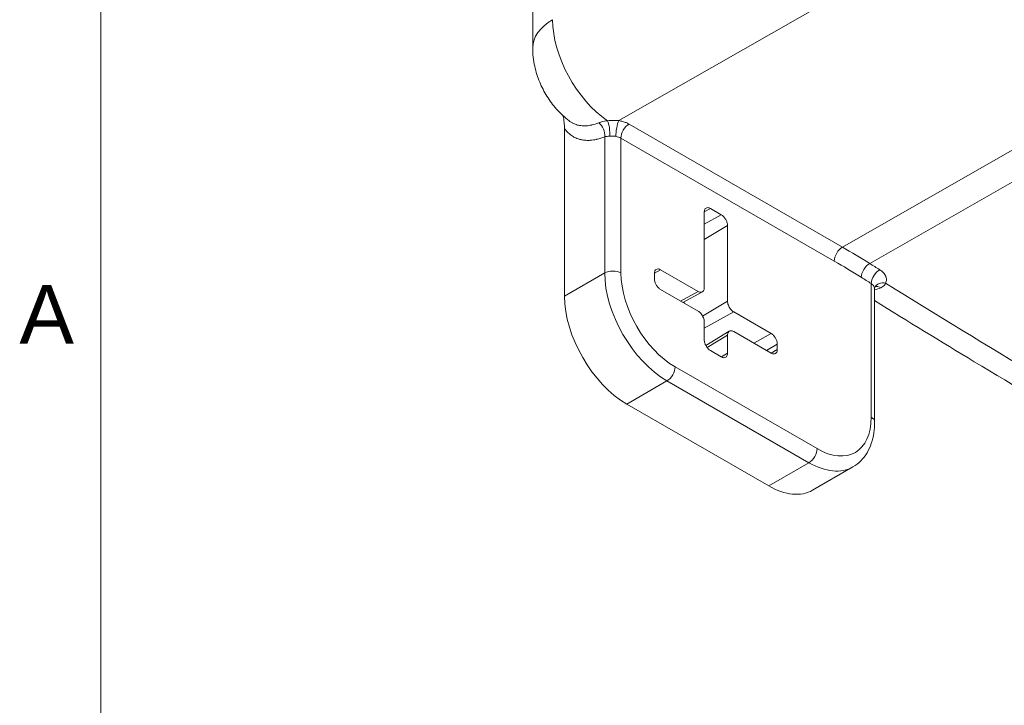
# Model space of a CAD drawing. Header units: inches. Extents: x 0 to 110, y 2 to 70.
# Tile 1 of 129: x 1.2 to 6.39, y 6.88 to 10.49. Entities that reach past the tile are written whole.
import ezdxf

# ---------------------------------------------------------------- set-up
doc = ezdxf.new("R2010")
doc.units = ezdxf.units.IN
doc.header["$LTSCALE"] = 3.25
doc.header["$MEASUREMENT"] = 0
for name, color, linetype, lineweight in [('Border (ANSI)', 7, 'Continuous', 9), ('Visible (ANSI)', 7, 'Continuous', 18), ('Visible Narrow (ANSI)', 7, 'Continuous', 5)]:
    doc.layers.add(name, color=color, linetype=linetype, lineweight=lineweight)
doc.styles.add('Note Text (ANSI)', font='arial.ttf')

# ---------------------------------------------------------------- blocks, each defined once
blk = doc.blocks.new('Borders Default Border')
at = {"layer": 'Border (ANSI)', "flags": 128}
blk.add_lwpolyline([(0.5, 1), (0.5, 21), (33.5, 21), (33.5, 1), (0.5, 1)], dxfattribs=at)
at = {"layer": 'Border (ANSI)', "insert": (0.3679, 2.7025), "char_height": 0.095, "attachment_point": 7, "style": 'Note Text (ANSI)'}
blk.add_mtext('A', dxfattribs=at)

msp = doc.modelspace()

# ---------------------------------------------------------------- linework, layer by layer
at = {"layer": 'Visible (ANSI)'}
for p, q in [((3.9019, 10.3434), (3.9019, 11.7156)), ((4.0695, 9.9165), (4.0695, 9.0332)), ((4.8064, 9.4764), (4.8064, 9.0778)), ((4.8963, 9.4625), (4.8393, 9.4954)), ((4.9292, 9.0071), (4.9292, 9.4057)), ((4.5438, 9.1531), (4.5438, 9.1251)), ((4.7736, 9.0587), (4.5766, 9.1722)), ((4.5766, 9.0683), (4.7736, 8.9548)), ((4.7965, 9.0563), (4.6944, 9.0004)), ((5.7046, 8.3709), (5.7046, 9.0725)), ((5.159, 8.8368), (4.962, 8.9503)), ((4.8064, 8.898), (4.8064, 8.8031)), ((4.8145, 8.7735), (4.9385, 8.8484)), ((4.9292, 8.7324), (4.9292, 8.8273)), ((4.962, 8.8463), (5.159, 8.7329)), ((5.1918, 8.7519), (5.1918, 8.78)), ((4.8393, 8.7462), (4.8963, 8.7133)), ((4.3978, 8.4646), (5.1463, 8.0335)), ((5.378, 8.0108), (5.5903, 8.133))]:
    msp.add_line(p, q, dxfattribs=at)
for centre, major_axis, ratio, start_param, end_param in [((4.3978, 8.8441), (0.2317, -0.4023), 0.578093, 3.928925, 5.499721), ((5.7607, 9.0538), (-0.0549, 0.0252), 0.779617, 6.283181, 6.2834), ((5.1463, 8.4131), (0.2317, -0.4023), 0.578093, 5.499721, 6.283185)]:
    msp.add_ellipse(centre, major_axis=major_axis, ratio=ratio, start_param=start_param, end_param=end_param, dxfattribs=at)
for points, knots in [([(4.0945, 9.9568), (4.0687, 9.9766), (4.047, 9.9976), (4.0085, 10.041), (3.9919, 10.0636), (3.9625, 10.1107), (3.9498, 10.1353), (3.9282, 10.1876), (3.9192, 10.2152), (3.9061, 10.2751), (3.9019, 10.3074), (3.9019, 10.3434)], [0.166353, 0.166353, 0.166353, 0.166353, 0.447242, 0.447242, 0.72813, 0.72813, 1.009019, 1.009019, 1.289908, 1.289908, 1.570796, 1.570796, 1.570796, 1.570796]), ([(4.0695, 9.9165), (4.0695, 9.9276), (4.0687, 9.9386), (4.0675, 9.9494), (4.0663, 9.9602), (4.0647, 9.9706), (4.0628, 9.9809), (4.0626, 9.982), (4.0625, 9.983), (4.0623, 9.984)], [0, 0, 0, 0, 0.1428571, 0.1428571, 0.1428571, 0.2857143, 0.2857143, 0.2857143, 0.299795, 0.299795, 0.299795, 0.299795]), ([(4.8393, 9.4954), (4.837, 9.4967), (4.8347, 9.4977), (4.8302, 9.4992), (4.828, 9.4996), (4.8223, 9.5), (4.8189, 9.4993), (4.8132, 9.496), (4.8109, 9.4934), (4.8084, 9.4882), (4.8077, 9.4861), (4.8067, 9.4815), (4.8064, 9.479), (4.8064, 9.4764)], [0.000001, 0.000001, 0.000001, 0.000001, 0.0264831, 0.0264831, 0.0529757, 0.0529757, 0.0996674, 0.0996674, 0.1463592, 0.1463592, 0.1728518, 0.1728518, 0.1993338, 0.1993338, 0.1993338, 0.1993338]), ([(4.9292, 9.4057), (4.9291, 9.4083), (4.9289, 9.4111), (4.9279, 9.4168), (4.9272, 9.4198), (4.9247, 9.4279), (4.9224, 9.4331), (4.9167, 9.443), (4.9133, 9.4476), (4.9075, 9.4539), (4.9053, 9.4559), (4.9009, 9.4596), (4.8986, 9.4612), (4.8963, 9.4625)], [0.000001, 0.000001, 0.000001, 0.000001, 0.0264831, 0.0264831, 0.0529757, 0.0529757, 0.0996674, 0.0996674, 0.1463592, 0.1463592, 0.1728518, 0.1728518, 0.1993338, 0.1993338, 0.1993338, 0.1993338]), ([(4.5766, 9.1722), (4.5743, 9.1735), (4.5721, 9.1745), (4.5676, 9.176), (4.5654, 9.1764), (4.5596, 9.1768), (4.5562, 9.1761), (4.5506, 9.1728), (4.5483, 9.1702), (4.5457, 9.165), (4.545, 9.1629), (4.544, 9.1583), (4.5438, 9.1558), (4.5438, 9.1531)], [0.000001, 0.000001, 0.000001, 0.000001, 0.0264831, 0.0264831, 0.0529757, 0.0529757, 0.0996674, 0.0996674, 0.1463592, 0.1463592, 0.1728518, 0.1728518, 0.1993338, 0.1993338, 0.1993338, 0.1993338]), ([(4.5438, 9.1251), (4.5438, 9.1225), (4.544, 9.1197), (4.545, 9.114), (4.5457, 9.111), (4.5483, 9.1029), (4.5506, 9.0977), (4.5562, 9.0878), (4.5596, 9.0832), (4.5654, 9.0769), (4.5676, 9.0749), (4.5721, 9.0712), (4.5743, 9.0696), (4.5766, 9.0683)], [0.000001, 0.000001, 0.000001, 0.000001, 0.0264831, 0.0264831, 0.0529757, 0.0529757, 0.0996674, 0.0996674, 0.1463592, 0.1463592, 0.1728518, 0.1728518, 0.1993338, 0.1993338, 0.1993338, 0.1993338]), ([(4.8064, 9.0778), (4.8064, 9.0745), (4.8057, 9.0683), (4.8024, 9.061), (4.7971, 9.056), (4.7902, 9.0539), (4.7822, 9.0547), (4.7764, 9.0571), (4.7736, 9.0587)], [0, 0, 0, 0, 0.164611, 0.333394, 0.499807, 0.666333, 0.835395, 1, 1, 1, 1]), ([(5.7086, 9.0828), (5.7086, 9.0828), (5.7086, 9.0828), (5.7085, 9.0827), (5.7078, 9.0821), (5.7066, 9.0804), (5.7062, 9.0797), (5.7059, 9.079)], [0.04229185, 0.04229185, 0.04229185, 0.04229185, 0.04726359, 0.04726359, 0.0992815, 0.0992815, 0.12794062, 0.12794062, 0.12794062, 0.12794062]), ([(4.962, 8.9503), (4.9592, 8.9519), (4.9534, 8.9561), (4.9454, 8.9645), (4.9385, 8.9746), (4.9332, 8.9856), (4.9299, 8.9968), (4.9292, 9.0039), (4.9292, 9.0071)], [0, 0, 0, 0, 0.164605, 0.333667, 0.500193, 0.666606, 0.835389, 1, 1, 1, 1]), ([(8.7929, 7.2363), (8.5794, 7.3493), (8.3659, 7.4643), (7.9388, 7.6983), (7.7252, 7.8173), (7.2981, 8.0593), (7.0845, 8.1823), (6.6574, 8.4322), (6.4439, 8.5592), (6.0551, 8.7939), (5.8798, 8.9011), (5.7046, 9.0096)], [6.2428958, 6.2428958, 6.2428958, 6.2428958, 6.25901333, 6.25901333, 6.27513087, 6.27513087, 6.2912484, 6.2912484, 6.30736594, 6.30736594, 6.32060678, 6.32060678, 6.32060678, 6.32060678]), ([(4.7736, 8.9548), (4.7764, 8.9532), (4.7822, 8.949), (4.7902, 8.9406), (4.7971, 8.9305), (4.8024, 8.9194), (4.8057, 8.9083), (4.8064, 8.9012), (4.8064, 8.898)], [0, 0, 0, 0, 0.164605, 0.333667, 0.500193, 0.666606, 0.835389, 1, 1, 1, 1]), ([(4.9292, 8.8273), (4.9292, 8.8305), (4.9299, 8.8368), (4.9332, 8.8441), (4.9385, 8.849), (4.9454, 8.8512), (4.9534, 8.8504), (4.9592, 8.848), (4.962, 8.8463)], [0, 0, 0, 0, 0.164611, 0.333394, 0.499807, 0.666333, 0.835395, 1, 1, 1, 1]), ([(5.1918, 8.78), (5.1918, 8.7826), (5.1915, 8.7854), (5.1906, 8.7911), (5.1899, 8.794), (5.1873, 8.8022), (5.185, 8.8074), (5.1793, 8.8173), (5.1759, 8.8219), (5.1702, 8.8281), (5.168, 8.8302), (5.1635, 8.8339), (5.1612, 8.8355), (5.159, 8.8368)], [0.000001, 0.000001, 0.000001, 0.000001, 0.0264831, 0.0264831, 0.0529757, 0.0529757, 0.0996674, 0.0996674, 0.1463592, 0.1463592, 0.1728518, 0.1728518, 0.1993338, 0.1993338, 0.1993338, 0.1993338]), ([(4.8064, 8.8031), (4.8064, 8.8004), (4.8067, 8.7976), (4.8077, 8.7919), (4.8084, 8.789), (4.8109, 8.7808), (4.8132, 8.7756), (4.8189, 8.7658), (4.8223, 8.7612), (4.828, 8.7549), (4.8302, 8.7528), (4.8347, 8.7491), (4.837, 8.7475), (4.8393, 8.7462)], [0.000001, 0.000001, 0.000001, 0.000001, 0.0264831, 0.0264831, 0.0529757, 0.0529757, 0.0996674, 0.0996674, 0.1463592, 0.1463592, 0.1728518, 0.1728518, 0.1993338, 0.1993338, 0.1993338, 0.1993338]), ([(4.8963, 8.7133), (4.8986, 8.712), (4.9009, 8.711), (4.9053, 8.7096), (4.9075, 8.7091), (4.9133, 8.7087), (4.9167, 8.7094), (4.9224, 8.7127), (4.9247, 8.7153), (4.9272, 8.7205), (4.9279, 8.7227), (4.9289, 8.7273), (4.9291, 8.7297), (4.9292, 8.7324)], [0.000001, 0.000001, 0.000001, 0.000001, 0.0264831, 0.0264831, 0.0529757, 0.0529757, 0.0996674, 0.0996674, 0.1463592, 0.1463592, 0.1728518, 0.1728518, 0.1993338, 0.1993338, 0.1993338, 0.1993338]), ([(5.159, 8.7329), (5.1612, 8.7316), (5.1635, 8.7306), (5.168, 8.7291), (5.1702, 8.7287), (5.1759, 8.7283), (5.1793, 8.729), (5.185, 8.7323), (5.1873, 8.7349), (5.1899, 8.7401), (5.1906, 8.7422), (5.1915, 8.7468), (5.1918, 8.7493), (5.1918, 8.7519)], [0.000001, 0.000001, 0.000001, 0.000001, 0.0264831, 0.0264831, 0.0529757, 0.0529757, 0.0996674, 0.0996674, 0.1463592, 0.1463592, 0.1728518, 0.1728518, 0.1993338, 0.1993338, 0.1993338, 0.1993338]), ([(5.5903, 8.133), (5.6057, 8.1419), (5.6198, 8.1528), (5.6448, 8.1781), (5.6557, 8.1924), (5.674, 8.2233), (5.6815, 8.2399), (5.6933, 8.2749), (5.6976, 8.2932), (5.7032, 8.3312), (5.7046, 8.3508), (5.7046, 8.3709)], [0.7834645, 0.7834645, 0.7834645, 0.7834645, 0.9409308, 0.9409308, 1.0983972, 1.0983972, 1.2558636, 1.2558636, 1.41333, 1.41333, 1.5707963, 1.5707963, 1.5707963, 1.5707963])]:
    msp.add_open_spline(points, degree=3, knots=knots, dxfattribs=at)
for points in [[(5.7059, 9.079), (5.7052, 9.0776), (5.7046, 9.0751), (5.7046, 9.0725)], [(5.7046, 9.0725), (5.7046, 9.0725), (5.7046, 9.0725), (5.7046, 9.0725)]]:
    msp.add_open_spline(points, degree=3, dxfattribs=at)
at = {"layer": 'Visible Narrow (ANSI)'}
for p, q in [((6.1362, 10.9744), (4.3559, 9.9582)), ((5.5352, 9.2922), (7.304, 10.3019)), ((5.679, 9.2057), (7.4507, 10.2174)), ((5.5352, 9.2922), (4.41, 9.9401)), ((4.2818, 9.873), (4.2818, 9.1554)), ((5.4923, 9.2181), (4.3671, 9.8661)), ((4.3671, 9.8661), (4.3671, 9.1554)), ((4.8393, 9.4954), (4.8064, 9.4772)), ((4.8963, 9.4625), (4.8064, 9.4126)), ((4.9292, 9.4057), (4.8064, 9.3325)), ((4.0695, 9.0332), (4.2818, 9.1554)), ((4.5766, 9.1722), (4.5438, 9.154)), ((5.6869, 8.3954), (5.6869, 9.0999)), ((4.7736, 9.0587), (4.6817, 9.0077)), ((4.7008, 8.9967), (4.7008, 9.0039)), ((4.9292, 9.0071), (4.7977, 8.9287)), ((4.962, 8.9503), (4.8064, 8.8638)), ((4.8212, 8.7629), (4.9292, 8.8273)), ((5.159, 8.8368), (5.0671, 8.7858)), ((5.1918, 8.78), (5.1355, 8.7464)), ((4.9292, 8.7324), (4.8968, 8.7131)), ((5.1918, 8.7519), (5.1594, 8.7326)), ((4.6528, 8.6607), (5.4013, 8.2297)), ((4.3978, 8.4646), (4.6101, 8.5868)), ((4.6101, 8.5868), (5.3586, 8.1558)), ((5.3586, 8.1558), (5.1463, 8.0335))]:
    msp.add_line(p, q, dxfattribs=at)
for centre, major_axis, ratio, start_param, end_param in [((4.2641, 10.3434), (-0.3621, 0), 0.575862, 5.50215, 6.283185), ((4.3245, 10.3074), (-0.2241, 0.3892), 0.578093, 0.787332, 2.270989), ((4.2391, 9.8976), (0.0226, -0.056), 0.656775, 0.87355, 2.325814), ((4.2929, 9.9104), (0.0069, -0.06), 0.240546, 0.949333, 2.446758), ((4.3557, 9.9087), (-0.0093, -0.0596), 0.210339, 3.768266, 5.342841), ((4.4098, 9.8907), (-0.0301, -0.0523), 0.578093, 3.920694, 5.495853), ((4.3224, 9.84), (-0.0628, -0.0011), 0.579626, 3.910624, 4.417581), ((5.535, 9.2427), (-0.0301, -0.0523), 0.578093, 3.920694, 5.495853), ((5.5352, 5.4842), (-2.3244, 4.0364), 0.578093, 5.456043, 5.499721), ((5.4923, 5.4595), (-2.2943, 3.9841), 0.578093, 5.456043, 5.499721), ((5.6769, 9.1574), (-0.032, -0.0512), 0.552397, 3.941682, 5.516842), ((7.4139, 54.1029), (-28.0419, 48.6956), 0.578093, 2.31445, 2.315775), ((4.3245, 9.1309), (-0.0604, 0), 0.575862, 3.926991, 5.497787), ((4.6101, 8.9664), (0.2317, -0.4023), 0.578093, 3.928925, 5.499721), ((4.6528, 8.991), (0.2016, -0.35), 0.578093, 3.928925, 5.499721), ((5.7296, 9.1244), (-0.032, -0.0512), 0.553192, 3.941073, 5.51623), ((7.3711, 54.0783), (-28.0721, 48.7479), 0.578093, 2.31445, 2.315775), ((5.7607, 9.0538), (-0.0549, 0.0252), 0.779617, 5.023134, 6.283181), ((5.7296, 9.026), (-0.0226, 0.056), 0.656325, 5.545542, 6.248468), ((7.3711, 54.0783), (28.0418, -48.6954), 0.578093, 5.45923, 5.540212), ((4.6101, 8.6362), (-0.0301, -0.0523), 0.578093, 0.783464, 2.354261), ((5.4013, 8.5599), (0.2016, -0.35), 0.578093, 5.499721, 7.070517), ((5.6442, 8.3709), (0.0604, 0), 0.575862, 0, 0.785398), ((5.3586, 8.2051), (-0.0301, -0.0523), 0.578093, 0.783464, 2.354261), ((5.3586, 8.5353), (0.2317, -0.4023), 0.578093, 5.499721, 6.283185)]:
    msp.add_ellipse(centre, major_axis=major_axis, ratio=ratio, start_param=start_param, end_param=end_param, dxfattribs=at)
for points, knots in [([(4.2818, 9.873), (4.2676, 9.8673), (4.2543, 9.8631), (4.2419, 9.8602), (4.2408, 9.8599), (4.2397, 9.8597), (4.2385, 9.8594), (4.2274, 9.857), (4.217, 9.8555), (4.2072, 9.8548), (4.2052, 9.8546), (4.2032, 9.8545), (4.2013, 9.8544), (4.1927, 9.8541), (4.1846, 9.8543), (4.177, 9.855), (4.1744, 9.8552), (4.1719, 9.8555), (4.1694, 9.8559), (4.1629, 9.8568), (4.1567, 9.858), (4.1509, 9.8596), (4.148, 9.8604), (4.1451, 9.8612), (4.1423, 9.8621), (4.1375, 9.8637), (4.133, 9.8655), (4.1287, 9.8675), (4.1255, 9.8689), (4.1225, 9.8704), (4.1196, 9.8719), (4.1162, 9.8738), (4.1129, 9.8757), (4.1098, 9.8777), (4.1066, 9.8798), (4.1036, 9.8819), (4.1007, 9.8841), (4.0983, 9.8859), (4.0961, 9.8878), (4.0939, 9.8897), (4.0908, 9.8923), (4.0879, 9.8951), (4.0851, 9.8979), (4.0835, 9.8995), (4.082, 9.9011), (4.0806, 9.9027), (4.0776, 9.906), (4.0749, 9.9094), (4.0723, 9.9128), (4.0713, 9.914), (4.0704, 9.9152), (4.0695, 9.9165)], [0, 0, 0, 0, 0.111111, 0.111111, 0.111111, 0.121294, 0.121294, 0.121294, 0.222222, 0.222222, 0.222222, 0.242591, 0.242591, 0.242591, 0.333333, 0.333333, 0.333333, 0.36388, 0.36388, 0.36388, 0.444444, 0.444444, 0.444444, 0.485185, 0.485185, 0.485185, 0.555556, 0.555556, 0.555556, 0.606488, 0.606488, 0.606488, 0.666667, 0.666667, 0.666667, 0.727776, 0.727776, 0.727776, 0.777778, 0.777778, 0.777778, 0.849061, 0.849061, 0.849061, 0.888889, 0.888889, 0.888889, 0.970322, 0.970322, 0.970322, 1, 1, 1, 1]), ([(4.2504, 9.9467), (4.2377, 9.9416), (4.2257, 9.9379), (4.2145, 9.9354), (4.2141, 9.9353), (4.2137, 9.9352), (4.2133, 9.9351), (4.2026, 9.9328), (4.1927, 9.9315), (4.1834, 9.931), (4.1827, 9.9309), (4.182, 9.9309), (4.1813, 9.9309), (4.1725, 9.9305), (4.1643, 9.9309), (4.1566, 9.9318), (4.1557, 9.9319), (4.1548, 9.932), (4.154, 9.9322), (4.1467, 9.9332), (4.14, 9.9347), (4.1337, 9.9366), (4.1327, 9.9369), (4.1317, 9.9373), (4.1307, 9.9376), (4.1248, 9.9395), (4.1193, 9.9418), (4.1143, 9.9444), (4.1132, 9.9449), (4.1121, 9.9455), (4.1111, 9.946), (4.1064, 9.9486), (4.102, 9.9513), (4.098, 9.9542), (4.0969, 9.955), (4.0958, 9.9558), (4.0948, 9.9566), (4.0947, 9.9567), (4.0946, 9.9567), (4.0944, 9.9568)], [0, 0, 0, 0, 0.0454545, 0.0454545, 0.0454545, 0.0470987, 0.0470987, 0.0470987, 0.0909091, 0.0909091, 0.0909091, 0.0941993, 0.0941993, 0.0941993, 0.1363636, 0.1363636, 0.1363636, 0.1412913, 0.1412913, 0.1412913, 0.1818182, 0.1818182, 0.1818182, 0.1883879, 0.1883879, 0.1883879, 0.2272727, 0.2272727, 0.2272727, 0.2354848, 0.2354848, 0.2354848, 0.2727273, 0.2727273, 0.2727273, 0.2825825, 0.2825825, 0.2825825, 0.2836965, 0.2836965, 0.2836965, 0.2836965]), ([(4.2968, 9.9575), (4.2911, 9.9569), (4.2855, 9.9561), (4.2803, 9.9551), (4.275, 9.9541), (4.2701, 9.953), (4.2651, 9.9516), (4.2601, 9.9502), (4.2551, 9.9486), (4.2504, 9.9467)], [0, 0, 0, 0, 0.3333333, 0.3333333, 0.3333333, 0.6666667, 0.6666667, 0.6666667, 1, 1, 1, 1]), ([(4.3559, 9.9582), (4.3511, 9.9587), (4.3462, 9.9592), (4.3416, 9.9594), (4.3369, 9.9597), (4.3324, 9.9598), (4.3277, 9.9598), (4.323, 9.9598), (4.3182, 9.9597), (4.3131, 9.9593), (4.3079, 9.9589), (4.3025, 9.9584), (4.2968, 9.9575)], [0.0000004, 0.0000004, 0.0000004, 0.0000004, 0.25, 0.25, 0.25, 0.5, 0.5, 0.5, 0.75, 0.75, 0.75, 0.9999998, 0.9999998, 0.9999998, 0.9999998]), ([(4.3087, 9.8768), (4.3054, 9.8766), (4.3022, 9.8763), (4.2991, 9.8759), (4.2961, 9.8755), (4.2932, 9.8751), (4.2903, 9.8747), (4.2874, 9.8742), (4.2845, 9.8736), (4.2818, 9.873)], [0, 0, 0, 0, 0.3333333, 0.3333333, 0.3333333, 0.6666667, 0.6666667, 0.6666667, 1, 1, 1, 1]), ([(4.3401, 9.8751), (4.3375, 9.8755), (4.3349, 9.8759), (4.3324, 9.8762), (4.3299, 9.8765), (4.3275, 9.8767), (4.325, 9.8769), (4.3225, 9.877), (4.3199, 9.8771), (4.3172, 9.8771), (4.3145, 9.8771), (4.3116, 9.8771), (4.3087, 9.8768)], [0.0000009, 0.0000009, 0.0000009, 0.0000009, 0.25, 0.25, 0.25, 0.5, 0.5, 0.5, 0.75, 0.75, 0.75, 0.9999997, 0.9999997, 0.9999997, 0.9999997]), ([(5.7627, 9.1022), (5.7656, 9.1087), (5.7669, 9.1151), (5.7669, 9.1212), (5.7668, 9.1273), (5.7655, 9.1332), (5.7631, 9.139), (5.7606, 9.1448), (5.757, 9.1505), (5.7518, 9.1562), (5.7467, 9.1619), (5.7401, 9.1675), (5.7316, 9.1728)], [0, 0, 0, 0, 0.25, 0.25, 0.25, 0.5, 0.5, 0.5, 0.75, 0.75, 0.75, 0.9999993, 0.9999993, 0.9999993, 0.9999993]), ([(5.7046, 9.0725), (5.7046, 9.0726), (5.7046, 9.0726), (5.7046, 9.0727), (5.7046, 9.0759), (5.7039, 9.0789), (5.7027, 9.0819), (5.7014, 9.0849), (5.6996, 9.0879), (5.697, 9.091), (5.6945, 9.094), (5.6911, 9.0971), (5.6869, 9.0999)], [0.2461267, 0.2461267, 0.2461267, 0.2461267, 0.25, 0.25, 0.25, 0.5, 0.5, 0.5, 0.75, 0.75, 0.75, 0.9999999, 0.9999999, 0.9999999, 0.9999999]), ([(5.7375, 9.0774), (5.7417, 9.0791), (5.7453, 9.0811), (5.7486, 9.0834), (5.7518, 9.0858), (5.7545, 9.0884), (5.7569, 9.0915), (5.7593, 9.0946), (5.7613, 9.0982), (5.7627, 9.1022)], [0, 0, 0, 0, 0.3333333, 0.3333333, 0.3333333, 0.6666667, 0.6666667, 0.6666667, 1, 1, 1, 1])]:
    msp.add_open_spline(points, degree=3, knots=knots, dxfattribs=at)
for points in [[(4.41, 9.9401), (4.4051, 9.9429), (4.3946, 9.948), (4.3776, 9.9538), (4.3635, 9.957), (4.3559, 9.9582)], [(5.7046, 9.0667), (5.7154, 9.0694), (5.7264, 9.0729), (5.7375, 9.0774)]]:
    msp.add_open_spline(points, degree=3, dxfattribs=at)

# ---------------------------------------------------------------- block references
at = {"xscale": 3.25, "yscale": 3.25, "zscale": 3.25}
msp.add_blockref('Borders Default Border', (0, 0), dxfattribs=at)

doc.saveas('drawing.dxf')
